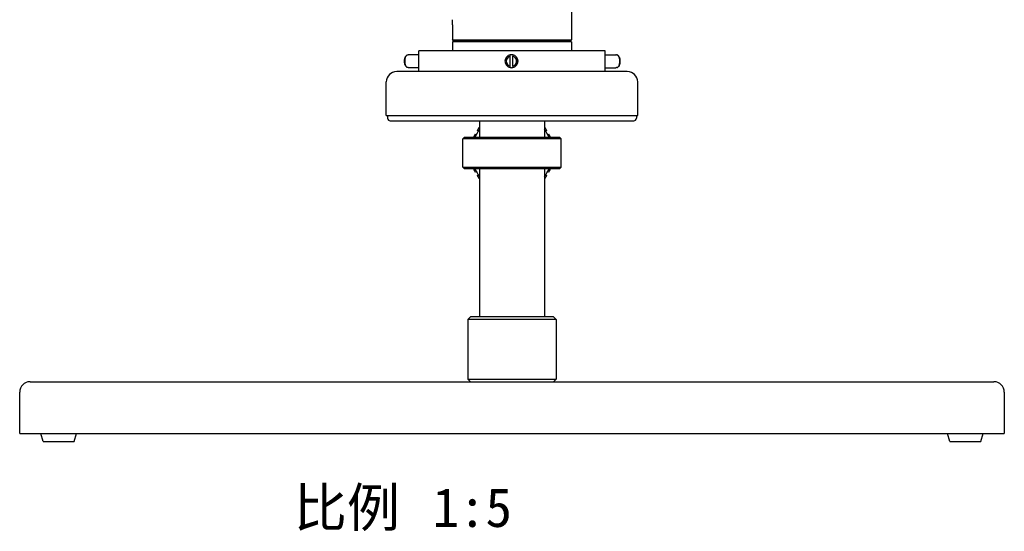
# Model space of a CAD drawing. Header units: millimetres. Extents: x 56 to 390, y 72 to 263.
# Tile 10 of 29: x 79 to 155, y 168 to 207. Entities that reach past the tile are written whole.
import ezdxf
from ezdxf.enums import TextEntityAlignment as Align

# ---------------------------------------------------------------- set-up
doc = ezdxf.new("R2010")
doc.units = ezdxf.units.MM
doc.header["$LTSCALE"] = 23.1
doc.layers.add('20_ALL_FEATURES', color=7, linetype='CONTINUOUS')
doc.layers.add('50_ALL_DETAILS', color=7, linetype='CONTINUOUS')
doc.styles.get("Standard").update_dxf_attribs({"font": 'simfang.ttf'})

msp = doc.modelspace()

# ---------------------------------------------------------------- linework, layer by layer
at = {"layer": '20_ALL_FEATURES', "color": 7}
for p, q in [((121.4875, 208.6046), (121.4875, 205.8846)), ((112.2875, 207.0446), (112.2875, 205.8846)), ((112.2875, 205.8846), (121.4875, 205.8846)), ((112.3275, 205.8446), (112.2875, 205.8846)), ((121.4875, 205.7446), (112.2875, 205.7446)), ((112.2875, 205.7446), (112.2875, 205.0446)), ((112.3275, 205.8446), (121.4475, 205.8446)), ((112.3375, 205.8446), (112.3375, 205.7446)), ((112.7375, 205.8446), (112.7375, 205.7446)), ((121.0375, 205.8446), (121.0375, 205.7446)), ((121.4375, 205.7446), (121.4375, 205.8446)), ((121.4475, 205.8446), (121.4875, 205.8846)), ((121.4875, 205.7446), (121.4875, 205.0446)), ((108.6508, 204.5695), (108.7077, 204.6507)), ((108.8044, 204.7345), (108.8715, 204.7345)), ((109.6875, 204.7446), (108.9219, 204.7446)), ((109.6875, 203.4446), (109.6875, 205.0446)), ((124.0875, 205.0446), (109.6875, 205.0446)), ((116.7445, 204.6319), (116.745, 204.7345)), ((116.7445, 203.8573), (116.7445, 204.6319)), ((116.7453, 204.7345), (116.745, 204.7345)), ((116.7453, 203.7547), (116.7453, 204.7345)), ((116.945, 204.7345), (116.9445, 204.6319)), ((116.9445, 203.8573), (116.9445, 204.6319)), ((116.9456, 204.736), (116.9453, 204.7361)), ((116.9456, 204.736), (116.9453, 204.736)), ((124.0875, 203.4446), (124.0875, 205.0446)), ((124.0875, 204.7446), (124.8952, 204.7446)), ((124.9448, 204.7345), (125.0123, 204.7345)), ((125.1628, 204.5729), (125.1044, 204.655)), ((108.6508, 203.9198), (108.7077, 203.8385)), ((108.8715, 203.7547), (108.8044, 203.7547)), ((109.6875, 203.7446), (108.9219, 203.7446)), ((116.745, 203.7547), (116.7445, 203.8573)), ((116.745, 203.7547), (116.7453, 203.7547)), ((116.9445, 203.8573), (116.945, 203.7547)), ((116.9453, 203.7532), (116.9456, 203.7533)), ((116.9453, 203.7532), (116.9456, 203.7532)), ((124.0875, 203.7446), (124.8952, 203.7446)), ((125.0123, 203.7547), (124.9448, 203.7547)), ((125.1628, 203.9163), (125.1044, 203.8342)), ((125.7875, 203.4446), (107.9875, 203.4446)), ((107.1875, 200.0446), (107.1875, 202.6446)), ((126.5875, 200.0446), (126.5875, 202.6446)), ((107.1875, 200.0446), (126.5875, 200.0446)), ((107.2875, 200.0446), (107.2875, 199.8446)), ((126.4875, 200.0446), (126.4875, 199.8446)), ((107.4875, 199.6446), (126.2875, 199.6446)), ((114.3875, 199.6446), (114.3875, 198.3598)), ((119.3875, 199.6446), (119.3875, 198.3598)), ((114.0442, 198.6282), (114.1309, 198.5781)), ((114.2809, 198.8379), (114.1942, 198.888)), ((119.5807, 198.888), (119.494, 198.8379)), ((119.644, 198.5781), (119.7307, 198.6282)), ((113.1875, 198.3598), (113.0875, 198.2598)), ((120.6875, 198.2598), (113.0875, 198.2598)), ((113.0875, 196.0598), (113.0875, 198.2598)), ((120.5875, 198.3598), (113.1875, 198.3598)), ((120.5875, 198.3598), (120.6875, 198.2598)), ((120.6875, 196.0598), (120.6875, 198.2598)), ((113.0875, 196.0598), (120.6875, 196.0598)), ((113.1875, 195.9598), (113.0875, 196.0598)), ((113.1875, 195.9598), (120.5875, 195.9598)), ((114.1309, 195.7416), (114.0442, 195.6915)), ((114.1942, 195.4317), (114.2809, 195.4818)), ((114.3875, 195.9598), (114.3875, 184.5198)), ((119.3875, 195.9598), (119.3875, 184.5198)), ((119.494, 195.4818), (119.5807, 195.4317)), ((119.7307, 195.6915), (119.644, 195.7416)), ((120.5875, 195.9598), (120.6875, 196.0598)), ((113.6875, 184.5198), (113.4875, 184.3198)), ((120.2875, 184.3198), (113.4875, 184.3198)), ((113.4875, 184.3198), (113.4875, 179.7198)), ((120.0875, 184.5198), (113.6875, 184.5198)), ((120.0875, 184.5198), (120.2875, 184.3198)), ((120.2875, 184.3198), (120.2875, 179.7198)), ((79.6875, 179.5198), (154.0875, 179.5198)), ((113.4875, 179.7198), (120.2875, 179.7198)), ((113.6875, 179.5198), (113.4875, 179.7198)), ((120.0875, 179.5198), (120.2875, 179.7198)), ((78.8875, 175.5198), (78.8875, 178.7198)), ((154.8875, 178.7198), (154.8875, 175.5198)), ((78.8875, 175.5198), (154.8875, 175.5198)), ((80.6875, 174.9198), (80.5075, 175.5198)), ((80.6875, 174.9198), (83.0875, 174.9198)), ((83.0875, 174.9198), (83.2675, 175.5198)), ((150.6875, 174.9198), (150.5075, 175.5198)), ((150.6875, 174.9198), (153.0875, 174.9198)), ((153.0875, 174.9198), (153.2675, 175.5198))]:
    msp.add_line(p, q, dxfattribs=at)
for centre, radius, start, end in [((107.6895, 207.2446), 4.6023, 357.509373, 2.490665), ((116.845, 204.2446), 0.5, 101.537545, 258.462455), ((116.8445, 204.2446), 0.4, 104.478141, 255.521859), ((116.8455, 204.2434), 0.5013, 90.014582, 101.522496), ((116.8452, 204.2434), 0.5012, 78.517315, 89.985552), ((116.8531, 204.2436), 0.501, 79.665631, 89.989437), ((116.8532, 204.2446), 0.5, 79.386816, 79.655161), ((116.8445, 204.2446), 0.4, 284.478141, 75.521859), ((116.845, 204.2446), 0.5, 281.537545, 78.462455), ((116.8532, 204.2446), 0.5, 280.65369, 79.34631), ((116.8455, 204.2459), 0.5013, 258.477504, 269.985418), ((116.8452, 204.2459), 0.5012, 270.014448, 281.482687), ((116.8531, 204.2456), 0.501, 270.010563, 280.334369), ((116.8532, 204.2447), 0.5, 280.344839, 280.613186), ((107.9875, 202.6446), 0.8, 90, 180), ((125.7875, 202.6446), 0.8, 0, 90), ((107.4875, 199.8446), 0.2, 180, 270), ((116.8875, 197.1598), 3.2, 141.378263, 147.313276), ((116.8875, 197.1598), 3.2, 32.686724, 38.621737), ((126.2875, 199.8446), 0.2, 270, 0), ((116.8875, 197.1598), 3.2, 152.686724, 157.975473), ((116.8875, 197.1598), 3.1, 143.753551, 157.225289), ((116.8875, 197.1598), 3.1, 22.774711, 36.246449), ((116.8875, 197.1598), 3.2, 22.024527, 27.313276), ((116.8875, 197.1598), 3.2, 202.024527, 207.313276), ((116.8875, 197.1598), 3.1, 202.774711, 216.246449), ((116.8875, 197.1598), 3.2, 212.686724, 218.621737), ((116.8875, 197.1598), 3.1, 323.753551, 337.225289), ((116.8875, 197.1598), 3.2, 321.378263, 327.313276), ((116.8875, 197.1598), 3.2, 332.686724, 337.975473), ((79.6875, 178.7198), 0.8, 90, 180), ((154.0875, 178.7198), 0.8, 0, 90)]:
    msp.add_arc(centre, radius, start, end, dxfattribs=at)
for points, knots in [([(108.6508, 204.5695), (108.6368, 204.5496), (108.6123, 204.5034), (108.5865, 204.4253), (108.5704, 204.3374), (108.565, 204.2446), (108.5704, 204.1518), (108.5865, 204.064), (108.6123, 203.9859), (108.6368, 203.9396), (108.6508, 203.9198)], [0, 0, 0, 0, 0.1072014, 0.2290266, 0.3616614, 0.5000004, 0.6383391, 0.7709736, 0.8927986, 1, 1, 1, 1]), ([(108.7077, 204.6507), (108.6903, 204.6258), (108.6596, 204.5681), (108.6274, 204.4704), (108.6073, 204.3606), (108.6005, 204.2446), (108.6073, 204.1286), (108.6274, 204.0188), (108.6596, 203.9212), (108.6903, 203.8634), (108.7077, 203.8385)], [0, 0, 0, 0, 0.1072015, 0.2290268, 0.3616614, 0.5, 0.6383386, 0.7709732, 0.8927985, 1, 1, 1, 1]), ([(108.8044, 204.7345), (108.7954, 204.7309), (108.7571, 204.7109), (108.7269, 204.678), (108.7077, 204.6507)], [0, 0, 0, 0, 0.2241256, 1, 1, 1, 1]), ([(108.9219, 204.7446), (108.9177, 204.7446), (108.9005, 204.7438), (108.8835, 204.7394), (108.8715, 204.7345)], [0, 0, 0, 0, 0.2461073, 1, 1, 1, 1]), ([(124.9448, 204.7345), (124.9408, 204.7362), (124.9248, 204.7419), (124.9078, 204.7446), (124.8952, 204.7446)], [0, 0, 0, 0, 0.2570317, 1, 1, 1, 1]), ([(125.1044, 204.655), (125.0977, 204.6643), (125.0725, 204.6963), (125.0394, 204.7233), (125.0123, 204.7345)], [0, 0, 0, 0, 0.2804238, 1, 1, 1, 1]), ([(125.1044, 203.8342), (125.122, 203.8591), (125.1532, 203.9171), (125.1858, 204.0156), (125.2061, 204.1269), (125.213, 204.2446), (125.2061, 204.3624), (125.1858, 204.4736), (125.1532, 204.5721), (125.122, 204.6302), (125.1044, 204.655)], [0, 0, 0, 0, 0.1064117, 0.2280796, 0.3610535, 0.5, 0.6389465, 0.7719204, 0.8935883, 1, 1, 1, 1]), ([(125.1628, 203.9163), (125.177, 203.9362), (125.2019, 203.9826), (125.228, 204.0614), (125.2443, 204.1504), (125.2498, 204.2446), (125.2443, 204.3388), (125.228, 204.4278), (125.2019, 204.5066), (125.177, 204.5531), (125.1628, 204.5729)], [0, 0, 0, 0, 0.1064117, 0.2280795, 0.3610536, 0.5000003, 0.6389469, 0.7719207, 0.8935883, 1, 1, 1, 1]), ([(108.7077, 203.8385), (108.7147, 203.8287), (108.7409, 203.7949), (108.7757, 203.7663), (108.8044, 203.7547)], [0, 0, 0, 0, 0.2807627, 1, 1, 1, 1]), ([(108.8715, 203.7547), (108.8756, 203.7531), (108.8918, 203.7473), (108.9091, 203.7446), (108.9219, 203.7446)], [0, 0, 0, 0, 0.2567594, 1, 1, 1, 1]), ([(124.8952, 203.7446), (124.8993, 203.7446), (124.9163, 203.7455), (124.933, 203.7499), (124.9448, 203.7547)], [0, 0, 0, 0, 0.2459381, 1, 1, 1, 1]), ([(125.0123, 203.7547), (125.0207, 203.7582), (125.0571, 203.7774), (125.086, 203.8084), (125.1044, 203.8342)], [0, 0, 0, 0, 0.2243144, 1, 1, 1, 1])]:
    msp.add_open_spline(points, degree=3, knots=knots, dxfattribs=at)

# ---------------------------------------------------------------- texts
at = {"layer": '50_ALL_DETAILS', "color": 3}
for s, p in [('比例 ', (110.2781, 168.3198)), ('1:5', (116.8875, 168.3198))]:
    msp.add_text(s, height=3, dxfattribs=at).set_placement(p, align=Align.RIGHT)

doc.saveas('drawing.dxf')
